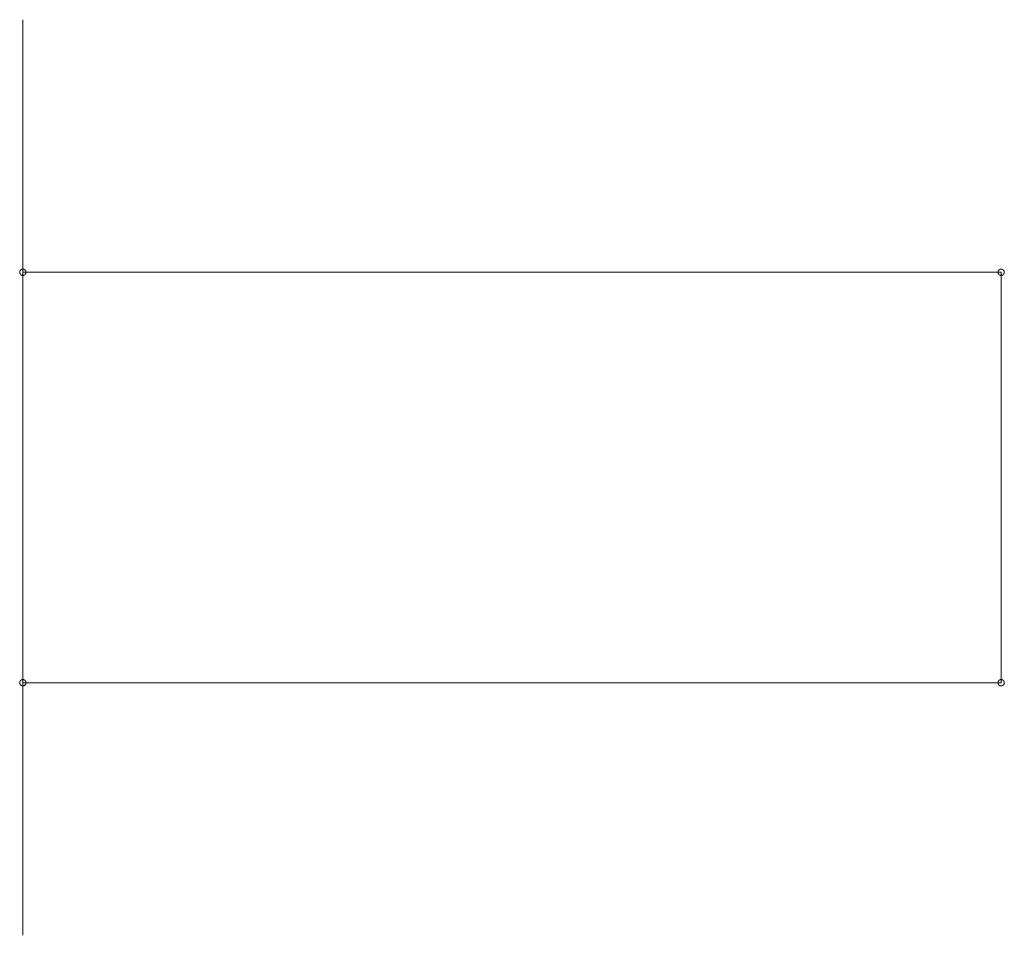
# Model space of a CAD drawing. Header units: millimetres. Extents: x -9800 to 5800, y -7250 to 7250.
import ezdxf

# ---------------------------------------------------------------- set-up
doc = ezdxf.new("R2010")
doc.units = ezdxf.units.MM
doc.linetypes.add('JIS_09_50', pattern=[55, 50, -1.2, 0.7, -1.2, 0.7, -1.2])
doc.layers.add('A-Sikiti', color=6, linetype='JIS_09_50', lineweight=15)

msp = doc.modelspace()

# ---------------------------------------------------------------- linework, layer by layer
at = {"layer": 'A-Sikiti'}
for p, q in [((-9750, 3250), (-9750, 7250)), ((-9750, -3250), (-9750, 3250)), ((-9750, 3250), (5750, 3250)), ((5750, 3250), (5750, -3250)), ((5750, -3250), (-9750, -3250)), ((-9750, -3250), (-9750, -7250))]:
    msp.add_line(p, q, dxfattribs=at)
for centre in [(-9750, 3250), (5750, 3250), (-9750, -3250), (5750, -3250)]:
    msp.add_circle(centre, 50, dxfattribs=at)

doc.saveas('drawing.dxf')
